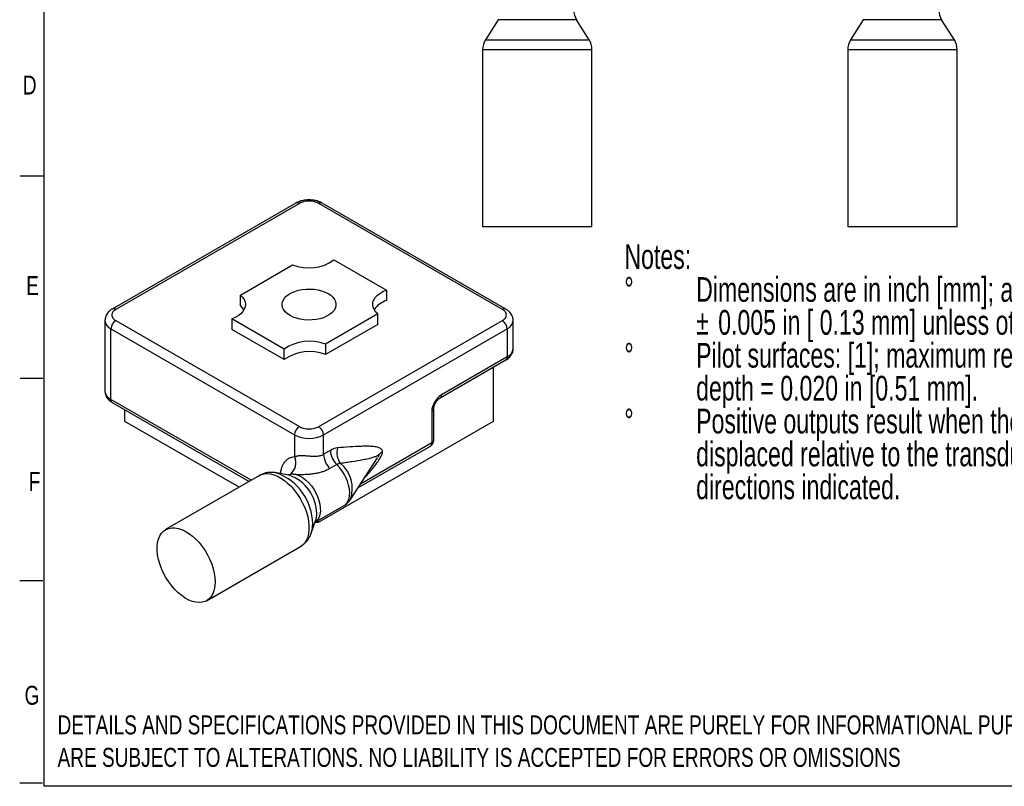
# Model space of a CAD drawing. Header units: inches. Extents: x 0.3 to 10.7, y 0.3 to 8.3.
# Tile 1 of 3: x 0.3 to 5.7, y 0.3 to 4.5. Entities that reach past the tile are written whole.
import ezdxf

# ---------------------------------------------------------------- set-up
doc = ezdxf.new("R2010")
doc.units = ezdxf.units.IN
doc.header["$MEASUREMENT"] = 0
for name, color, linetype in [('BORDER', 1, 'Continuous'), ('DIMENSIONS', 150, 'Continuous'), ('TEXT', 7, 'Continuous')]:
    doc.layers.add(name, color=color, linetype=linetype)
doc.styles.add('SLDTEXTSTYLE0', font='TXT', dxfattribs={"width": 0.7})
doc.styles.add('SLDTEXTSTYLE1', font='TXT', dxfattribs={"width": 0.75})

# ---------------------------------------------------------------- blocks, each defined once
blk = doc.blocks.new('SW_NOTE_0')
at = {"layer": 'DIMENSIONS', "color": 0, "attachment_point": 1, "style": 'SLDTEXTSTYLE0'}
for s, insert, char_height in [('Notes:', (0, 0.1746), 0.13542), ('Dimensions are in inch [mm]; all tollerances are', (0.3937, -0.006), 0.135417), ('%%d', (0, -0.006), 0.13542), ('%%p', (0.3937, -0.1865), 0.13542), ('0.005 in [ 0.13 mm] unless otherwise noted.', (0.5148, -0.1865), 0.135417), ('%%d', (0, -0.3671), 0.13542), ('Pilot surfaces: [1]; maximum reccomended pilot', (0.3937, -0.3671), 0.135417), ('depth = 0.020 in [0.51 mm].', (0.3937, -0.5477), 0.135417), ('%%d', (0, -0.7282), 0.13542), ('Positive outputs result when the transducer tip is', (0.3937, -0.7282), 0.135417), ('displaced relative to the transducer base in the', (0.3937, -0.9088), 0.135417), ('directions indicated.', (0.3937, -1.0893), 0.135417)]:
    blk.add_mtext(s, dxfattribs=dict(at, insert=insert, char_height=char_height))
blk = doc.blocks.new('SW_NOTE_0_1')
at = {"layer": 'DIMENSIONS', "color": 0, "char_height": 0.104167, "attachment_point": 1, "style": 'SLDTEXTSTYLE1'}
for s, insert in [('DETAILS AND SPECIFICATIONS PROVIDED IN THIS DOCUMENT ARE PURELY FOR INFORMATIONAL PURPOSES AND', (0, 0.1339)), ('ARE SUBJECT TO ALTERATIONS. NO LIABILITY IS ACCEPTED FOR ERRORS OR OMISSIONS', (0, -0.0444))]:
    blk.add_mtext(s, dxfattribs=dict(at, insert=insert))

msp = doc.modelspace()

# ---------------------------------------------------------------- linework, layer by layer
at = {"color": 1, "linetype": 'Continuous', "lineweight": 25}
for p, q in [((2.8836, 4.5438), (2.814, 4.4325)), ((3.3836, 4.4325), (3.314, 4.5438)), ((4.8871, 4.5438), (4.8175, 4.4325)), ((5.3871, 4.4325), (5.3175, 4.5438)), ((2.7988, 4.3795), (2.7988, 3.4081)), ((3.3988, 3.4081), (3.3988, 4.3795)), ((4.8023, 4.3795), (4.8023, 3.4081)), ((5.4023, 3.4081), (5.4023, 4.3795)), ((1.7745, 3.5374), (0.7668, 2.9557)), ((1.7932, 3.5355), (0.7856, 2.9538)), ((2.9069, 2.9538), (1.8993, 3.5355)), ((2.9257, 2.9557), (1.918, 3.5374)), ((2.7988, 3.4081), (3.3988, 3.4081)), ((4.8023, 3.4081), (5.1023, 3.4081)), ((5.1023, 3.4081), (5.4023, 3.4081)), ((1.4696, 3.0328), (1.7562, 3.1982)), ((1.983, 3.2257), (2.2706, 3.0597)), ((1.4696, 2.9752), (1.4696, 3.0328)), ((2.2706, 3.0597), (2.2706, 3.0021)), ((2.2228, 2.9288), (1.9363, 2.7634)), ((2.2228, 2.8712), (2.2228, 2.9288)), ((0.7261, 2.8926), (0.7261, 2.5061)), ((0.7856, 2.8926), (1.7932, 2.3109)), ((1.7095, 2.7358), (1.4219, 2.9018)), ((1.4219, 2.9018), (1.4219, 2.8443)), ((1.8993, 2.3109), (2.9069, 2.8926)), ((2.2228, 2.8712), (1.9363, 2.7058)), ((2.9664, 2.7395), (2.9664, 2.8926)), ((0.7591, 2.8467), (1.7667, 2.265)), ((0.7591, 2.4602), (0.7591, 2.8467)), ((1.7095, 2.6782), (1.4219, 2.8443)), ((1.9258, 2.265), (2.9334, 2.8467)), ((2.9334, 2.8467), (2.9334, 2.6936)), ((1.9363, 2.7634), (1.9363, 2.7058)), ((1.7095, 2.6782), (1.7095, 2.7358)), ((2.565, 2.4682), (2.9257, 2.6764)), ((2.9334, 2.6936), (2.5728, 2.4854)), ((2.8572, 2.6369), (2.8572, 2.3397)), ((0.7668, 2.4431), (1.5174, 2.0098)), ((0.8352, 2.3397), (0.8352, 2.4036)), ((2.5198, 2.3935), (2.5198, 2.2214)), ((2.5308, 2.2367), (2.5308, 2.4088)), ((1.4621, 1.9778), (0.8352, 2.3397)), ((2.8572, 2.3397), (1.8959, 1.7847)), ((1.7667, 2.265), (1.7667, 2.1448)), ((1.9258, 2.1589), (1.9258, 2.265)), ((1.9633, 2.1806), (1.9258, 2.1589)), ((2.1146, 1.9748), (2.512, 2.2043)), ((2.0728, 1.9104), (2.2217, 2.1401)), ((2.2199, 2.1374), (2.2216, 2.1401)), ((1.7375, 2.0442), (1.6666, 2.0573)), ((1.6666, 2.0573), (1.6681, 2.057)), ((1.9987, 2.1024), (1.9612, 2.0808)), ((1.5746, 2.0427), (1.0594, 1.7454)), ((1.8796, 1.7858), (2.0383, 1.8775)), ((1.8582, 1.7254), (1.8823, 1.7934)), ((1.8959, 1.7847), (1.8792, 1.7847)), ((1.8959, 1.7847), (1.8959, 1.7953)), ((1.8588, 1.7272), (1.8582, 1.7254)), ((1.2844, 1.3556), (1.7995, 1.653))]:
    msp.add_line(p, q, dxfattribs=at)
at = {"color": 8, "linetype": 'Continuous', "lineweight": 25}
for p, q in [((3.314, 4.5438), (2.8836, 4.5438)), ((5.1023, 4.5438), (4.8871, 4.5438)), ((5.3175, 4.5438), (5.1023, 4.5438)), ((2.814, 4.4325), (3.3836, 4.4325)), ((4.8175, 4.4325), (5.1023, 4.4325)), ((5.1023, 4.4325), (5.3871, 4.4325)), ((2.7988, 4.3795), (3.3988, 4.3795)), ((4.8023, 4.3795), (5.4023, 4.3795)), ((1.5284, 2.0161), (0.7591, 2.4602)), ((2.5198, 2.2214), (2.1277, 1.9951))]:
    msp.add_line(p, q, dxfattribs=at)
at = {"color": 1, "linetype": 'Continuous', "lineweight": 25, "flags": 128}
for points in [[(1.4696, 3.0328), (1.4813, 3.021), (1.4898, 3.0084), (1.4951, 2.9952), (1.497, 2.9817), (1.4955, 2.9682), (1.4907, 2.9549), (1.4826, 2.9422), (1.4714, 2.9303), (1.4574, 2.9195), (1.4407, 2.9099), (1.4219, 2.9018)], [(1.7419, 2.9205), (1.7275, 2.9302), (1.7157, 2.9409), (1.7069, 2.9526), (1.7012, 2.9649), (1.6987, 2.9776), (1.6995, 2.9903), (1.7036, 3.0028), (1.7109, 3.0148), (1.7212, 3.0261), (1.7343, 3.0364), (1.7499, 3.0454), (1.7677, 3.0529), (1.7872, 3.0589), (1.808, 3.0631), (1.8297, 3.0655), (1.8518, 3.0659), (1.8737, 3.0645), (1.895, 3.0612), (1.9152, 3.0561), (1.9339, 3.0493), (1.9506, 3.041), (1.965, 3.0314), (1.9768, 3.0206), (1.9856, 3.0089), (1.9913, 2.9966), (1.9938, 2.9839), (1.993, 2.9712), (1.9889, 2.9587), (1.9816, 2.9467), (1.9713, 2.9354), (1.9582, 2.9252), (1.9426, 2.9162), (1.9248, 2.9086), (1.9053, 2.9026), (1.8845, 2.8984), (1.8628, 2.8961), (1.8407, 2.8956), (1.8188, 2.897), (1.7975, 2.9003), (1.7773, 2.9054), (1.7586, 2.9122), (1.7419, 2.9205)], [(2.2228, 2.9288), (2.2112, 2.9405), (2.2027, 2.9531), (2.1974, 2.9663), (2.1955, 2.9798), (2.197, 2.9934), (2.2018, 3.0066), (2.2099, 3.0193), (2.2211, 3.0312), (2.2351, 3.0421), (2.2518, 3.0516), (2.2706, 3.0597)], [(1.4891, 2.952), (1.4813, 2.9634), (1.4696, 2.9752)], [(1.7446, 2.0487), (1.7313, 2.0459), (1.7302, 2.0455)], [(1.7375, 2.0442), (1.7374, 2.0442), (1.7363, 2.0444)], [(1.331, 1.4587), (1.3298, 1.4368), (1.3262, 1.4166), (1.3203, 1.3985), (1.3121, 1.3827), (1.3018, 1.3694), (1.2895, 1.3589), (1.2754, 1.3512), (1.2598, 1.3466), (1.2429, 1.3451), (1.2248, 1.3467), (1.206, 1.3514), (1.1866, 1.3591), (1.167, 1.3697), (1.1475, 1.3831), (1.1284, 1.3989), (1.1099, 1.4171), (1.0924, 1.4373), (1.0761, 1.4592), (1.0612, 1.4826), (1.048, 1.5069), (1.0367, 1.5319), (1.0274, 1.5572), (1.0203, 1.5823), (1.0155, 1.607), (1.0131, 1.6309), (1.0131, 1.6535), (1.0155, 1.6746), (1.0203, 1.6937), (1.0274, 1.7107), (1.0367, 1.7253), (1.048, 1.7372), (1.0612, 1.7463), (1.0761, 1.7525), (1.0924, 1.7555), (1.1099, 1.7555), (1.1284, 1.7524), (1.1475, 1.7461), (1.167, 1.737), (1.1866, 1.725), (1.206, 1.7103), (1.2248, 1.6933), (1.2429, 1.674), (1.2598, 1.6529), (1.2754, 1.6303), (1.2895, 1.6064), (1.3018, 1.5817), (1.3121, 1.5565), (1.3203, 1.5312), (1.3262, 1.5063), (1.3298, 1.4819), (1.331, 1.4587)]]:
    msp.add_lwpolyline(points, dxfattribs=at)
at = {"color": 8, "linetype": 'Continuous', "lineweight": 25, "flags": 128}
for points in [[(1.5746, 2.0427), (1.5835, 2.0472), (1.5992, 2.0518), (1.6161, 2.0533), (1.6342, 2.0517), (1.653, 2.047), (1.6724, 2.0393), (1.692, 2.0287), (1.7115, 2.0153), (1.7306, 1.9995), (1.7491, 1.9813), (1.7666, 1.9611), (1.7829, 1.9391), (1.7978, 1.9158), (1.811, 1.8915), (1.8223, 1.8665), (1.8316, 1.8412), (1.8387, 1.8161), (1.8434, 1.7914), (1.8459, 1.7675), (1.8459, 1.7449), (1.8434, 1.7238), (1.8387, 1.7047), (1.8316, 1.6877), (1.8223, 1.6731), (1.811, 1.6611), (1.7995, 1.653)], [(2.0383, 1.8775), (2.0441, 1.8813), (2.0534, 1.8907), (2.0607, 1.9026), (2.0659, 1.9169), (2.0687, 1.9331), (2.0693, 1.951), (2.0675, 1.9701), (2.0634, 1.9901), (2.0571, 2.0105), (2.0487, 2.0307), (2.0384, 2.0505), (2.0265, 2.0693), (2.0131, 2.0868), (1.9987, 2.1024)], [(1.7815, 2.0465), (1.7975, 2.0396), (1.8136, 2.0297), (1.8295, 2.0172), (1.8447, 2.0023), (1.8589, 1.9853), (1.8719, 1.9667), (1.8832, 1.9469), (1.8927, 1.9264), (1.9001, 1.9056), (1.9052, 1.885), (1.9079, 1.8651), (1.9082, 1.8463), (1.9061, 1.8291), (1.9015, 1.8138), (1.8947, 1.8009), (1.8857, 1.7906), (1.8796, 1.7859)]]:
    msp.add_lwpolyline(points, dxfattribs=at)
at = {"color": 1, "linetype": 'Continuous', "lineweight": 25}
for centre, radius, start, end in [((3.3988, 4.5968), 0.1, 180, 212.0054), ((5.4023, 4.5968), 0.1, 180, 212.0054), ((2.8988, 4.3795), 0.1, 147.9946, 180), ((3.2988, 4.3795), 0.1, 0, 32.0054), ((4.9023, 4.3795), 0.1, 147.9946, 180), ((5.3023, 4.3795), 0.1, 0, 32.0054), ((1.8442, 3.4207), 0.2393, 248.4185, 305.4419), ((2.3051, 2.8857), 0.1215, 106.5115, 146.9105), ((0.8166, 2.844), 0.0576, 122.6055, 177.3945), ((2.8759, 2.844), 0.0576, 2.6055, 57.3945), ((1.8483, 2.5408), 0.2393, 68.4185, 125.4419), ((1.8477, 2.4882), 0.2349, 67.8304, 126.03), ((1.8243, 2.2623), 0.0576, 122.6055, 177.3945), ((1.8682, 2.2623), 0.0576, 2.6055, 57.3945), ((1.8462, 2.4176), 0.1722, 242.4805, 297.5195), ((2.0805, 2.1865), 0.1173, 182.9005, 225.7848), ((2.0921, 2.1667), 0.0934, 163.0147, 218.3651), ((2.2739, 2.1268), 0.0519, 118.8392, 142.0675), ((1.6903, 2.1118), 0.0832, 310.754, 23.3845), ((2.043, 2.1649), 0.1173, 182.9005, 225.7848)]:
    msp.add_arc(centre, radius, start, end, dxfattribs=at)
at = {"color": 8, "linetype": 'Continuous', "lineweight": 25}
for centre, radius, start, end in [((1.7822, 3.5202), 0.0189, 54.3824, 114.3071), ((1.9103, 3.5202), 0.0189, 65.6929, 125.6176), ((0.7746, 2.9385), 0.0189, 54.3966, 114.1444), ((2.9179, 2.9385), 0.0189, 65.8692, 125.6022), ((0.7822, 2.898), 0.0563, 185.1067, 245.7135), ((2.9114, 2.8973), 0.0552, 293.5147, 354.667), ((2.9115, 2.7441), 0.0551, 293.4621, 355.2177), ((2.9156, 2.6913), 0.018, 304.0564, 7.2558), ((0.7824, 2.5117), 0.0565, 185.6534, 245.6668), ((2.5545, 2.4833), 0.0184, 304.5944, 6.3371), ((0.7769, 2.458), 0.018, 172.7442, 235.9436), ((2.5124, 2.4104), 0.0185, 293.6775, 355.1931), ((2.5014, 2.2194), 0.0185, 305.0133, 6.2988), ((2.512, 2.2386), 0.0189, 294.3747, 354.3052), ((1.9027, 1.9704), 0.1806, 340.7911, 49.9733), ((2.191, 2.1735), 0.0446, 316.6469, 340.5852), ((1.5649, 1.7739), 0.3013, 0.573, 69.9686), ((1.6608, 1.83), 0.2275, 0.5953, 70.3044), ((1.7751, 1.8301), 0.1133, 341.1203, 1.1394), ((1.7126, 1.7744), 0.1537, 342.1138, 0.9248)]:
    msp.add_arc(centre, radius, start, end, dxfattribs=at)
at = {"color": 1, "linetype": 'Continuous', "lineweight": 25}
for points, knots in [([(1.8462, 3.5551), (1.8398, 3.5549), (1.8309, 3.5546), (1.8181, 3.5527), (1.8076, 3.5506), (1.7956, 3.5471), (1.7844, 3.5427), (1.7776, 3.539), (1.7746, 3.5373)], [0, 0, 0, 0, 0.247739, 0.345289, 0.50684, 0.672811, 0.849975, 1, 1, 1, 1]), ([(1.8993, 3.5355), (1.8979, 3.5363), (1.8952, 3.5378), (1.8907, 3.5398), (1.8861, 3.5416), (1.8812, 3.5432), (1.8732, 3.5455), (1.8616, 3.5476), (1.8463, 3.5485), (1.8309, 3.5476), (1.8167, 3.545), (1.8038, 3.541), (1.7967, 3.5373), (1.7932, 3.5355)], [0, 0, 0, 0, 0.048364, 0.096296, 0.144067, 0.191953, 0.240229, 0.370053, 0.500146, 0.629971, 0.760064, 0.879831, 1, 1, 1, 1]), ([(1.9178, 3.5372), (1.9152, 3.5387), (1.9087, 3.5426), (1.8969, 3.5471), (1.8843, 3.5508), (1.8726, 3.5531), (1.8604, 3.5547), (1.8515, 3.5549), (1.8462, 3.5551)], [0, 0, 0, 0, 0.128944, 0.325978, 0.517168, 0.656261, 0.796796, 1, 1, 1, 1]), ([(0.7669, 2.9556), (0.7662, 2.9552), (0.7615, 2.9528), (0.7538, 2.947), (0.7442, 2.9382), (0.7363, 2.9279), (0.7304, 2.9164), (0.7267, 2.9046), (0.7265, 2.8968), (0.7264, 2.8933)], [0, 0, 0, 0, 0.029795, 0.194741, 0.361881, 0.529249, 0.696145, 0.863708, 1, 1, 1, 1]), ([(0.7856, 2.9538), (0.7843, 2.953), (0.7817, 2.9514), (0.7782, 2.9489), (0.775, 2.9462), (0.7722, 2.9434), (0.7683, 2.9387), (0.7646, 2.932), (0.7631, 2.9232), (0.7646, 2.9143), (0.7692, 2.9061), (0.7761, 2.8987), (0.7824, 2.8946), (0.7856, 2.8926)], [0, 0, 0, 0, 0.048364, 0.096296, 0.144067, 0.191953, 0.240229, 0.370053, 0.500146, 0.629971, 0.760064, 0.879831, 1, 1, 1, 1]), ([(2.9069, 2.8926), (2.9082, 2.8934), (2.9108, 2.8949), (2.9143, 2.8975), (2.9175, 2.9002), (2.9203, 2.903), (2.9242, 2.9077), (2.9279, 2.9143), (2.9294, 2.9232), (2.9279, 2.932), (2.9233, 2.9403), (2.9164, 2.9477), (2.9101, 2.9518), (2.9069, 2.9538)], [0, 0, 0, 0, 0.048364, 0.096296, 0.144067, 0.191953, 0.240229, 0.370053, 0.500146, 0.629971, 0.760064, 0.879831, 1, 1, 1, 1]), ([(2.9661, 2.8919), (2.9662, 2.8928), (2.9667, 2.8982), (2.9647, 2.9086), (2.9599, 2.9218), (2.9522, 2.9337), (2.9424, 2.944), (2.9333, 2.9513), (2.9272, 2.9546), (2.9255, 2.9555)], [0, 0, 0, 0, 0.0338858, 0.2084925, 0.3942395, 0.5672194, 0.7467507, 0.9300417, 1, 1, 1, 1]), ([(2.9256, 2.6765), (2.9263, 2.6768), (2.931, 2.6793), (2.9387, 2.685), (2.9483, 2.6938), (2.9562, 2.7041), (2.9621, 2.7157), (2.9658, 2.7274), (2.966, 2.7353), (2.9661, 2.7388)], [0, 0, 0, 0, 0.029787, 0.194734, 0.361876, 0.529245, 0.696143, 0.863707, 1, 1, 1, 1]), ([(0.7264, 2.5068), (0.7263, 2.5059), (0.7258, 2.5005), (0.7278, 2.4901), (0.7326, 2.477), (0.7403, 2.465), (0.7501, 2.4547), (0.7591, 2.4474), (0.7653, 2.4441), (0.767, 2.4432)], [0, 0, 0, 0, 0.033886, 0.208492, 0.394239, 0.567219, 0.746751, 0.930042, 1, 1, 1, 1]), ([(2.5728, 2.4854), (2.5587, 2.4772), (2.5452, 2.463), (2.5254, 2.4286), (2.5198, 2.4098), (2.5198, 2.3935)], [0, 0, 0, 0, 0.5, 0.5, 1, 1, 1, 1]), ([(2.5308, 2.4089), (2.5308, 2.4103), (2.5309, 2.4134), (2.5319, 2.4194), (2.5336, 2.4255), (2.5359, 2.4317), (2.5384, 2.4373), (2.5405, 2.4409), (2.5413, 2.4423)], [0, 0, 0, 0, 0.17952, 0.37452, 0.549936, 0.699467, 0.880762, 1, 1, 1, 1]), ([(2.5413, 2.4423), (2.5433, 2.4456), (2.5461, 2.4502), (2.5508, 2.456), (2.5548, 2.4603), (2.5593, 2.4643), (2.5629, 2.4669), (2.5645, 2.4678), (2.5649, 2.4681)], [0, 0, 0, 0, 0.278206, 0.387297, 0.564335, 0.741118, 0.923076, 1, 1, 1, 1]), ([(1.7932, 2.3109), (1.7946, 2.3101), (1.7973, 2.3086), (1.8018, 2.3066), (1.8064, 2.3048), (1.8113, 2.3031), (1.8193, 2.3009), (1.8309, 2.2988), (1.8462, 2.2979), (1.8616, 2.2988), (1.8758, 2.3014), (1.8887, 2.3054), (1.8958, 2.3091), (1.8993, 2.3109)], [0, 0, 0, 0, 0.048364, 0.096296, 0.144067, 0.191953, 0.240229, 0.370053, 0.500146, 0.629971, 0.760064, 0.879831, 1, 1, 1, 1]), ([(2.5119, 2.2044), (2.5129, 2.205), (2.5158, 2.2065), (2.5208, 2.2109), (2.5239, 2.2153), (2.5257, 2.218)], [0, 0, 0, 0, 0.175164, 0.507674, 1, 1, 1, 1]), ([(2.5257, 2.218), (2.5272, 2.2212), (2.5294, 2.2259), (2.5307, 2.2323), (2.5306, 2.2353), (2.5305, 2.2367)], [0, 0, 0, 0, 0.543941, 0.784755, 1, 1, 1, 1]), ([(2.2489, 2.1722), (2.2489, 2.1794), (2.2461, 2.1843), (2.2389, 2.1913), (2.2344, 2.1935), (2.2204, 2.1987), (2.2101, 2.2003), (2.1893, 2.2023), (2.1786, 2.2027), (2.157, 2.2029), (2.1462, 2.2028), (2.1134, 2.2018), (2.0914, 2.2006), (2.0471, 2.1976), (2.0249, 2.1959), (2.0027, 2.194)], [0, 0, 0, 0, 0.0625, 0.0625, 0.125, 0.125, 0.25, 0.25, 0.375, 0.375, 0.5, 0.5, 0.75, 0.75, 1, 1, 1, 1]), ([(1.7667, 2.1448), (1.7681, 2.1455), (1.771, 2.147), (1.7758, 2.1487), (1.7809, 2.15), (1.7864, 2.1511), (1.7921, 2.1518), (1.7994, 2.1523), (1.8085, 2.1524), (1.8232, 2.1517), (1.8426, 2.15), (1.8618, 2.1484), (1.8767, 2.1479), (1.8878, 2.1483), (1.8982, 2.1494), (1.9082, 2.1515), (1.9173, 2.1545), (1.923, 2.1575), (1.9258, 2.1589)], [0, 0, 0, 0, 0.044495, 0.087568, 0.129409, 0.170223, 0.210235, 0.24968, 0.3117, 0.375137, 0.499569, 0.624584, 0.687239, 0.749791, 0.816823, 0.874214, 0.938308, 1, 1, 1, 1]), ([(2.0188, 2.1087), (2.0175, 2.1086), (2.015, 2.1084), (2.011, 2.1076), (2.007, 2.1064), (2.0028, 2.1047), (2.0001, 2.1032), (1.9987, 2.1024)], [0, 0, 0, 0, 0.195374, 0.392807, 0.592545, 0.794852, 1, 1, 1, 1]), ([(2.233, 2.1587), (2.233, 2.1587), (2.2329, 2.1588), (2.2327, 2.1587), (2.2323, 2.1585), (2.2318, 2.1581), (2.2311, 2.1576), (2.2303, 2.157), (2.2294, 2.1563), (2.2282, 2.1554), (2.227, 2.1546), (2.2255, 2.1536), (2.2238, 2.1526), (2.222, 2.1515), (2.2187, 2.1497), (2.2135, 2.1472), (2.2059, 2.1441), (2.1927, 2.1395), (2.1716, 2.1338), (2.1335, 2.1259), (2.0926, 2.1193), (2.0511, 2.1131), (2.0299, 2.1102), (2.0188, 2.1087)], [0, 0, 0, 0, 0.000765, 0.00227, 0.004645, 0.007916, 0.012094, 0.017184, 0.023189, 0.030111, 0.037951, 0.046711, 0.056392, 0.066995, 0.07852, 0.113053, 0.153775, 0.200687, 0.316829, 0.462517, 0.730339, 0.857923, 1, 1, 1, 1]), ([(1.6686, 2.0568), (1.6627, 2.0578), (1.6505, 2.0599), (1.6319, 2.06), (1.6132, 2.0577), (1.5951, 2.0526), (1.582, 2.0473), (1.5755, 2.0431), (1.5743, 2.0423)], [0, 0, 0, 0, 0.1841531, 0.3780372, 0.5704401, 0.7625138, 0.95586, 1, 1, 1, 1]), ([(1.9612, 2.0808), (1.9581, 2.0791), (1.9521, 2.0757), (1.9427, 2.0712), (1.9329, 2.0671), (1.9193, 2.0622), (1.9016, 2.057), (1.8789, 2.0523), (1.8555, 2.0491), (1.8347, 2.0476), (1.818, 2.0469), (1.8053, 2.0466), (1.793, 2.0465), (1.7853, 2.0465), (1.7815, 2.0465)], [0, 0, 0, 0, 0.062885, 0.1254817, 0.1879322, 0.2503794, 0.3766298, 0.5001916, 0.6286839, 0.7500488, 0.8165607, 0.8799911, 0.9409198, 1, 1, 1, 1]), ([(1.7815, 2.0465), (1.7792, 2.0469), (1.7746, 2.0475), (1.7681, 2.0483), (1.7618, 2.0488), (1.7557, 2.0491), (1.75, 2.0491), (1.7464, 2.0489), (1.7446, 2.0487)], [0, 0, 0, 0, 0.163746, 0.327898, 0.492434, 0.657854, 0.82624, 1, 1, 1, 1]), ([(2.0381, 1.8777), (2.0419, 1.8799), (2.0508, 1.8852), (2.0626, 1.8967), (2.0705, 1.9059), (2.0734, 1.9113), (2.0735, 1.9114)], [0, 0, 0, 0, 0.267475, 0.623474, 0.992442, 1, 1, 1, 1]), ([(1.7998, 1.6534), (1.804, 1.656), (1.814, 1.662), (1.8276, 1.6744), (1.8403, 1.6896), (1.8504, 1.7066), (1.8564, 1.7194), (1.8585, 1.7269), (1.8588, 1.7279)], [0, 0, 0, 0, 0.153188, 0.355821, 0.566156, 0.762826, 0.965436, 1, 1, 1, 1])]:
    msp.add_open_spline(points, degree=3, knots=knots, dxfattribs=at)
msp.add_open_spline([(2.0027, 2.194), (1.9902, 2.1929), (1.9769, 2.1884), (1.9633, 2.1806)], degree=3, dxfattribs=at)
at = {"color": 8, "linetype": 'Continuous', "lineweight": 25}
for points, knots in [([(2.1473, 2.0253), (2.1615, 2.0412), (2.1883, 2.0714), (2.2198, 2.1115), (2.239, 2.1412), (2.2462, 2.1574), (2.2486, 2.1665), (2.2488, 2.1704), (2.2489, 2.1722)], [0, 0, 0, 0, 0.358581, 0.678712, 0.838622, 0.926204, 0.964191, 1, 1, 1, 1]), ([(1.7667, 2.1448), (1.7609, 2.144), (1.7494, 2.1423), (1.7338, 2.1353), (1.7199, 2.1253), (1.7081, 2.1117), (1.6986, 2.0951), (1.6922, 2.0758), (1.6889, 2.0617), (1.6884, 2.0537), (1.6884, 2.0533)], [0, 0, 0, 0, 0.139058, 0.27804, 0.421915, 0.565934, 0.709808, 0.853828, 0.992738, 1, 1, 1, 1])]:
    msp.add_open_spline(points, degree=3, knots=knots, dxfattribs=at)
at = {"layer": 'BORDER'}
for p, q in [((0.3914, 8.1248), (0.3914, 0.3369)), ((0.3869, 3.6848), (0.2619, 3.6848)), ((0.3857, 2.5748), (0.2607, 2.5748)), ((0.3846, 1.4648), (0.2596, 1.4648)), ((0.3835, 0.3548), (0.2585, 0.3548)), ((10.6914, 0.3369), (0.3914, 0.3369))]:
    msp.add_line(p, q, dxfattribs=at)

# ---------------------------------------------------------------- block references
at = {"layer": 'DIMENSIONS'}
for name, p in [('SW_NOTE_0', (3.5766, 3.1371)), ('SW_NOTE_0_1', (0.4661, 0.5921))]:
    msp.add_blockref(name, p, dxfattribs=at)

# ---------------------------------------------------------------- texts
at = {"layer": 'TEXT', "char_height": 0.1042, "attachment_point": 1, "style": 'SLDTEXTSTYLE1'}
for s, insert in [('D', (0.2756, 4.2372)), ('E', (0.2943, 3.1364)), ('F', (0.3083, 2.0622)), ('G', (0.285, 0.8886))]:
    msp.add_mtext(s, dxfattribs=dict(at, insert=insert))

doc.saveas('drawing.dxf')
